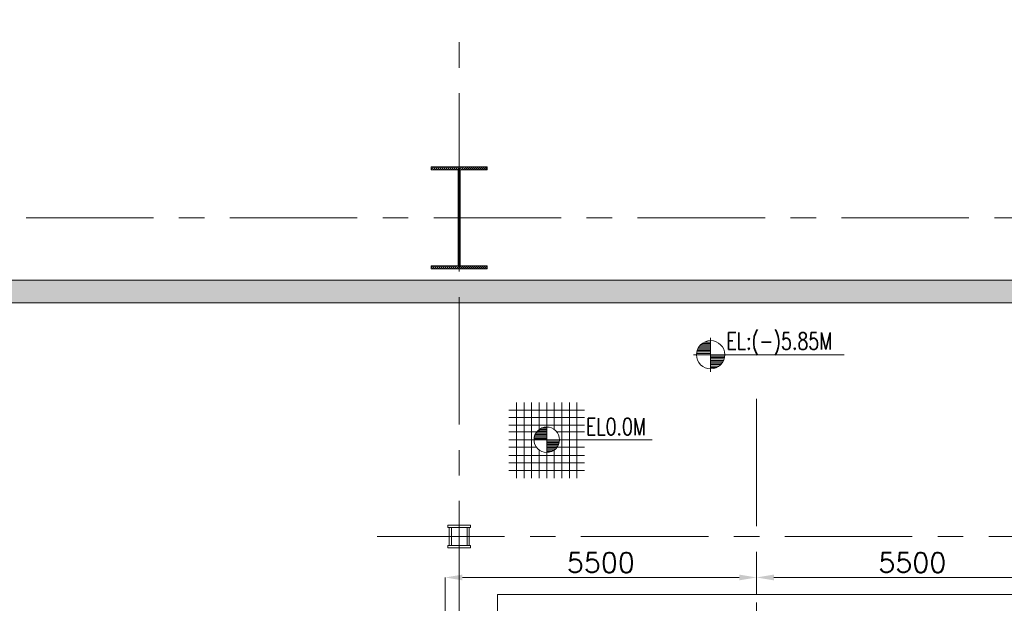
# Model space of a CAD drawing. Header units: inches. Extents: x 0 to 1545919, y 0 to 23143738.
# Tile 176 of 197: x 242907 to 260293, y 95102 to 105409. Entities that reach past the tile are written whole.
import ezdxf

# ---------------------------------------------------------------- set-up
doc = ezdxf.new("R2010")
doc.units = ezdxf.units.IN
doc.header["$LTSCALE"] = 1800
doc.header["$MEASUREMENT"] = 0
for name, pattern in [('CENTER', [2, 1.25, -0.25, 0.25, -0.25]), ('CENTER2', [1.125, 0.75, -0.125, 0.125, -0.125]), ('HIDDEN', [0.375, 0.25, -0.125])]:
    doc.linetypes.add(name, pattern=pattern)
doc.layers.get('0').update_dxf_attribs({"color": 253, "lineweight": 5})
doc.layers.get('Defpoints').update_dxf_attribs({"lineweight": 18})
for name, color, linetype, lineweight in [('AUX COL', 1, 'Continuous', 18), ('CEN', 8, 'CENTER', 18), ('COL', 1, 'Continuous', 18), ('CONCRETE', 145, 'Continuous', 18), ('DIM', 4, 'Continuous', 18), ('GRID', 251, 'CENTER', 18), ('HATCH-1', 252, 'Continuous', 9), ('STEEL', 231, 'Continuous', 18), ('TEXT', 3, 'Continuous', 18)]:
    doc.layers.add(name, color=color, linetype=linetype, lineweight=lineweight)
doc.styles.add('ROMANS', font='romans.shx')
doc.dimstyles.new('USER175', dxfattribs={"dimscale": 175, "dimtxt": 2, "dimasz": 1.75, "dimexe": 0, "dimexo": 0, "dimgap": 0.5, "dimtad": 1, "dimdec": 0, "dimzin": 0, "dimdsep": 46, "dimtxsty": 'ROMANS', "dimcen": 0, "dimclrd": 4, "dimclre": 4, "dimclrt": 4, "dimadec": 0, "dimazin": 0, "dimtfac": 0.09, "dimtdec": 0, "dimtix": 1, "dimtofl": 0, "dimtmove": 0, "dimatfit": 3, "dimfxl": 1, "dimtolj": 1, "dimtzin": 0, "dimarcsym": 0})

# ---------------------------------------------------------------- blocks, each defined once
blk = doc.blocks.new('B-ROW COLUMN')
at = {"layer": 'COL'}
h = blk.add_hatch(dxfattribs=at)
h.set_pattern_fill('ANSI31', color=256, scale=200, style=0)
h.set_pattern_definition([(45, (155648.048, 63141.767), (-17.67767, 17.67767), [])])
h.paths.add_polyline_path([(171095, 85178), (172085, 85178), (172085, 85128), (171095, 85128)])
h.paths.add_polyline_path([(171574, 86878), (171606, 86878), (171606, 85178), (171574, 85178)])
h.paths.add_polyline_path([(171095, 86928), (172085, 86928), (172085, 86878), (171095, 86878)])
blk.add_line((171590, 85128), (171590, 86928))
at = {"layer": 'CEN'}
for p, q in [((171590, 85128), (171590, 86928)), ((171399, 86028), (171782, 86028))]:
    blk.add_line(p, q, dxfattribs=at)
at = {"layer": 'COL'}
for points in [[(171095, 86928), (172085, 86928), (172085, 86878), (171095, 86878)], [(171574, 86878), (171606, 86878), (171606, 85178), (171574, 85178)], [(171095, 85178), (172085, 85178), (172085, 85128), (171095, 85128)]]:
    blk.add_lwpolyline(points, close=True, dxfattribs=at)
blk = doc.blocks.new('TG DECK COLUMNS & OUTLINE')
blk.add_lwpolyline([(255508, 61665), (267138, 61665), (267138, 77665), (255508, 77665), (255508, 79015), (246358, 79015), (246358, 77665), (243583, 77665), (240983, 75065), (226783, 75065), (226783, 64265), (240983, 64265), (243583, 61665), (246358, 61665), (246358, 60415), (255508, 60415)], close=True)
blk = doc.blocks.new('*D526')
at = {"layer": 'Defpoints', "color": 0, "transparency": 16777216}
for p in [(0, 9650), (0, 9350), (-5500, 8300)]:
    blk.add_point(p, dxfattribs=at)
at = {"layer": 'DIM', "color": 4, "lineweight": -2, "transparency": 16777216}
for p, q in [((-5500, 8300), (-5500, 9650)), ((-5194, 9650), (-306, 9650)), ((0, 9350), (0, 9650))]:
    blk.add_line(p, q, dxfattribs=at)
at = {"layer": 'DIM', "color": 4, "transparency": 16777216}
for points in [[(-5194, 9701), (-5194, 9599), (-5500, 9650)], [(-306, 9701), (-306, 9599), (0, 9650)]]:
    blk.add_solid(points, dxfattribs=at)
at = {"layer": 'DIM', "color": 4, "transparency": 16777216, "insert": (-2750, 9912), "char_height": 350, "attachment_point": 5, "style": 'ROMANS'}
blk.add_mtext('\\A1;5500', dxfattribs=at)
blk = doc.blocks.new('*D527')
at = {"layer": 'Defpoints', "color": 0, "transparency": 16777216}
for p in [(5500, 9650), (0, 9350), (5500, 7900)]:
    blk.add_point(p, dxfattribs=at)
at = {"layer": 'DIM', "color": 4, "lineweight": -2, "transparency": 16777216}
for p, q in [((0, 9350), (0, 9650)), ((306, 9650), (5194, 9650)), ((5500, 7900), (5500, 9650))]:
    blk.add_line(p, q, dxfattribs=at)
at = {"layer": 'DIM', "color": 4, "transparency": 16777216}
for points in [[(306, 9701), (306, 9599), (0, 9650)], [(5194, 9701), (5194, 9599), (5500, 9650)]]:
    blk.add_solid(points, dxfattribs=at)
at = {"layer": 'DIM', "color": 4, "transparency": 16777216, "insert": (2750, 9912), "char_height": 350, "attachment_point": 5, "style": 'ROMANS'}
blk.add_mtext('\\A1;5500', dxfattribs=at)
blk = doc.blocks.new('CW-PIT')
at = {"layer": 'HATCH-1'}
h = blk.add_hatch(dxfattribs=at)
h.set_pattern_fill('AR-CONC', color=256, scale=100, style=0)
h.set_pattern_definition([(50, (0, -500), (717.26, -62.752), [75, -825]), (355, (0, -500), (-138.751, 752.192), [60, -660]), (100.4514, (59.8, -505.2), (578.509, 689.44), [63.74, -701.142]), (46.184, (0, -300), (1067.24, -165.52), [112.5, -1237.5]), (96.6356, (88.9, -313.8), (934.66, 974.12), [95.61, -1051.714]), (351.184, (0, -300), (934.66, 974.12), [90, -990]), (21, (100, -350), (596.907, -402.619), [75, -825]), (326, (100, -350), (243.315, 725.15), [60, -660]), (71.4514, (149.74, -383.55), (840.222, 322.531), [63.74, -701.142]), (37.5, (0, -500), (12.16, 332.894), [0, -652, 0, -670, 0, -662.5]), (7.5, (0, -500), (263.0695, 394.412), [0, -382, 0, -637, 0, -252.5]), (327.5, (-223, -500), (533.8224, -22.555), [0, -250, 0, -780, 0, -1035]), (317.5, (-323, -500), (583.186, 100.105), [0, -325, 0, -518, 0, -735])])
h.paths.add_polyline_path([(15205, 14900), (-15200, 14900), (-15200, 14500), (15205, 14500)])
at = {"layer": 'CONCRETE'}
for p, q in [((15605, 14900), (-15550, 14900)), ((15205, 14500), (-15150, 14500))]:
    blk.add_line(p, q, dxfattribs=at)
blk = doc.blocks.new('A$C23722B17')
at = {"flags": 128}
for points in [[(-667, 524), (667, 524)], [(-533, 658), (-533, -676)], [(-400, 658), (-400, -676)], [(-267, 658), (-267, -676)], [(-267, 658), (-267, -676)], [(-133, 658), (-133, 181)], [(0, 658), (0, -676)], [(0, 658), (0, -676)], [(133, 658), (133, 181)], [(133, 658), (133, 181)], [(267, 658), (267, -676)], [(400, 658), (400, -676)], [(533, 658), (533, -676)], [(-667, 391), (667, 391)], [(-667, 258), (667, 258)], [(-132, 182), (0, 182)], [(-93, 205), (0, 205)], [(0, 0), (0, 264)], [(-667, 142), (-174, 142)], [(-667, 0), (667, 0)], [(-265, 0), (0, 0)], [(-225, 2), (0, 2)], [(-224, 25), (0, 25)], [(-220, 47), (0, 47)], [(-214, 70), (0, 70)], [(-205, 92), (0, 92)], [(-194, 115), (0, 115)], [(-178, 137), (0, 137)], [(-158, 160), (0, 160)], [(1864, 0), (0, 0)], [(0, 0), (0, -261)], [(174, 142), (667, 142)], [(-667, -133), (-181, -133)], [(225, -2), (0, -2)], [(224, -25), (0, -25)], [(220, -47), (0, -47)], [(214, -70), (0, -70)], [(205, -92), (0, -92)], [(194, -115), (0, -115)], [(178, -137), (0, -137)], [(158, -160), (0, -160)], [(181, -133), (667, -133)], [(-667, -276), (667, -276)], [(-133, -181), (-133, -676)], [(132, -182), (0, -182)], [(93, -205), (0, -205)], [(133, -181), (133, -676)], [(133, -181), (133, -676)], [(-667, -409), (667, -409)], [(-667, -542), (667, -542)]]:
    blk.add_lwpolyline(points, dxfattribs=at)
for points in [[(0, 225, 0.414246), (-225, 0)], [(225, 0, 0.414258), (0, 225)], [(0, -225, 0.414246), (225, 0)], [(-225, 0, 0.414221), (0, -225)]]:
    blk.add_lwpolyline(points, format="xyb", dxfattribs=at)
blk = doc.blocks.new('PLATFORM AT EL 0.0M & EL 2.2M LEVEL')
at = {"color": 2, "linetype": 'CENTER2', "ltscale": 0.15}
for p, q in [((-5250, 10173), (-5250, 10573)), ((-5425, 10373), (-5075, 10373))]:
    blk.add_line(p, q, dxfattribs=at)
at = {"layer": 'AUX COL'}
for p, q in [((-5425, 10213), (-5425, 10533)), ((-5389, 10213), (-5389, 10533)), ((-5111, 10213), (-5111, 10533)), ((-5075, 10213), (-5075, 10533))]:
    blk.add_line(p, q, dxfattribs=at)
for points in [[(-5450, 10573), (-5050, 10573), (-5050, 10533), (-5450, 10533)], [(-5450, 10213), (-5050, 10213), (-5050, 10173), (-5450, 10173)]]:
    blk.add_lwpolyline(points, close=True, dxfattribs=at)
at = {"layer": 'CEN'}
blk.add_line((0, 12805), (0, -12805), dxfattribs=at)
at = {"layer": 'GRID'}
for p, q in [((-5250, -23649.6), (-5250, 19500)), ((21750, 16000), (-39050, 16000)), ((20750, 10373), (-6750, 10373))]:
    blk.add_line(p, q, dxfattribs=at)
at = {"layer": 'TEXT'}
for p, q in [((-810.5, 13883), (-810.5, 13283)), ((-1110.5, 13583), (1544.5, 13583))]:
    blk.add_line(p, q, dxfattribs=at)
at = {"layer": 'TEXT', "flags": 128}
for points in [[(-989, 13758), (-810.5, 13758)], [(-960.5, 13783), (-810.5, 13783)], [(-919.4, 13808), (-810.5, 13808)], [(-1059.2, 13608), (-810.5, 13608)], [(-1055.4, 13633), (-810.5, 13633)], [(-1048.9, 13658), (-810.5, 13658)], [(-1039.6, 13683), (-810.5, 13683)], [(-1027, 13708), (-810.5, 13708)], [(-1010.5, 13733), (-810.5, 13733)], [(-561.7, 13558), (-810.5, 13558)], [(-565.5, 13533), (-810.5, 13533)], [(-572, 13508), (-810.5, 13508)], [(-581.3, 13483), (-810.5, 13483)], [(-593.9, 13458), (-810.5, 13458)], [(-610.5, 13433), (-810.5, 13433)], [(-631.9, 13408), (-810.5, 13408)], [(-660.5, 13383), (-810.5, 13383)], [(-701.5, 13358), (-810.5, 13358)]]:
    blk.add_lwpolyline(points, dxfattribs=at)
at = {"layer": 'TEXT'}
blk.add_circle((-810.5, 13583), 250, dxfattribs=at)
for name, p in [('B-ROW COLUMN', (-176840.2, -70027.6)), ('TG DECK COLUMNS & OUTLINE', (-250933.1, -69664.8))]:
    blk.add_blockref(name, p)
at = {"layer": 'TEXT', "style": 'ROMANS', "width": 0.75}
blk.add_text('EL:(-)5.85M', height=300, dxfattribs=at).set_placement((-532.1, 13674.5))
at = {"layer": 'DIM'}
for base, p1, p2, picture, middle in [((0, 9650), (-5500, 8300), (0, 9350), '*D526', (-2750, 9912.5)), ((5500, 9650), (0, 9350), (5500, 7900), '*D527', (2750, 9912.5))]:
    dim = blk.add_linear_dim(base=base, p1=p1, p2=p2, dimstyle='USER175', dxfattribs=at)
    dim.commit()
    dim.dimension.update_dxf_attribs({"geometry": picture, "text_midpoint": middle})

msp = doc.modelspace()

# ---------------------------------------------------------------- block references
msp.add_blockref('PLATFORM AT EL 0.0M & EL 2.2M LEVEL', (255918.434, 85908.57))
at = {"linetype": 'HIDDEN'}
msp.add_blockref('CW-PIT', (255918.434, 85908.57), dxfattribs=at)
at = {"layer": 'STEEL'}
msp.add_blockref('A$C23722B17', (252213.951, 97990.428), dxfattribs=at)

# ---------------------------------------------------------------- texts
at = {"layer": 'TEXT', "style": 'ROMANS', "width": 0.75}
msp.add_text('EL0.0M', height=300, dxfattribs=at).set_placement((252905.942, 98072.778))

doc.saveas('drawing.dxf')
